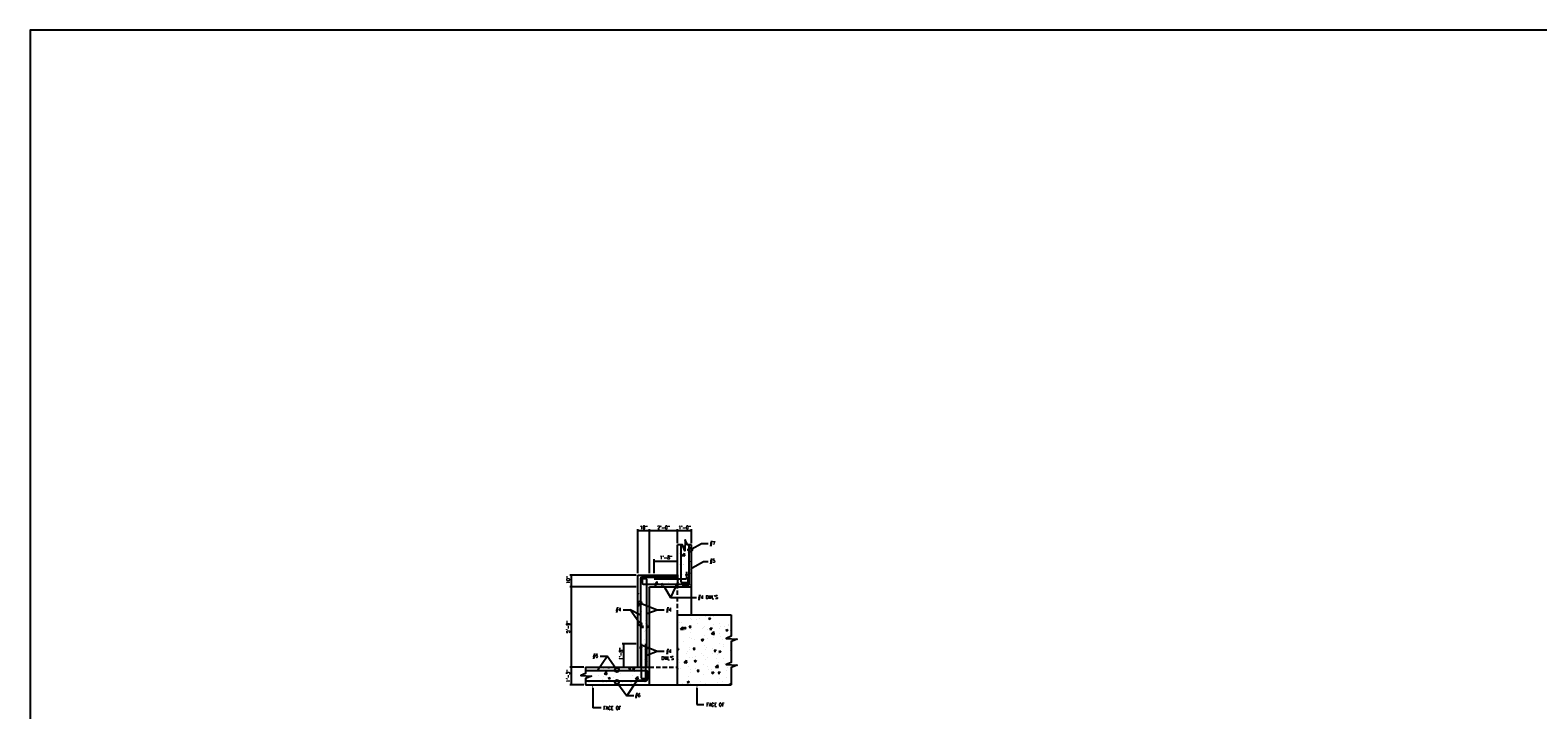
# Model space of a CAD drawing. Header units: inches. Extents: x -9715 to 32893, y -15613 to -1138.
# Tile 164 of 256: x 8748 to 10040, y -6816 to -6233. Entities that reach past the tile are written whole.
import ezdxf
from ezdxf.enums import TextEntityAlignment as Align

# ---------------------------------------------------------------- set-up
doc = ezdxf.new("R2010")
doc.units = ezdxf.units.IN
doc.header["$MEASUREMENT"] = 0
doc.linetypes.add('HIDDEN', pattern=[0.375, 0.25, -0.125])
doc.layers.get('0').update_dxf_attribs({"color": 252})
doc.layers.get('DEFPOINTS').update_dxf_attribs({"color": 11})
for name, color, linetype in [('S-ANNO-TEXT', 2, 'Continuous'), ('S1', 2, 'Continuous'), ('S3', 4, 'Continuous'), ('S5', 1, 'Continuous'), ('S5R', 1, 'Continuous'), ('S6', 1, 'Continuous'), ('S7', 2, 'Continuous'), ('S7R', 2, 'Continuous')]:
    doc.layers.add(name, color=color, linetype=linetype)
doc.styles.add('125', font='romans.shx', dxfattribs={"width": 0.8, "height": 2})

# ---------------------------------------------------------------- blocks, each defined once
blk = doc.blocks.new('*X196')
at = {"color": 0}
for p, q in [((947.1, 791.4), (947.1, 791.4)), ((977.8, 776.3), (977.8, 776.3)), ((981.1, 802.2), (981.2, 802.3)), ((981.1, 802.2), (987.1, 801.7)), ((984.6, 781.4), (984.6, 781.4)), ((986.6, 786.1), (986.6, 786.1)), ((987.1, 801.7), (987, 802.3)), ((945.9, 758.1), (945.9, 758.1)), ((951.5, 736.9), (951.5, 736.9)), ((952.7, 773), (952.7, 773)), ((954.3, 774.9), (954.3, 774.9)), ((961.2, 766.2), (969, 774.3)), ((961.2, 766.2), (970.1, 764.8)), ((964.4, 736.4), (964.4, 736.4)), ((966.7, 735.3), (966.7, 735.3)), ((970.1, 764.8), (969, 774.3)), ((989.3, 741.9), (989.3, 741.9)), ((837, 685.8), (837, 685.8)), ((840.1, 677), (840.1, 677)), ((840.5, 688.7), (840.5, 688.7)), ((861.6, 675.3), (861.6, 675.3)), ((867.7, 668.8), (875.5, 676.9)), ((876.6, 667.4), (875.5, 676.9)), ((892.1, 684.5), (892.1, 684.5)), ((893.9, 686.4), (893.9, 686.4)), ((900.1, 694.1), (900.1, 694.1)), ((915, 673), (915, 673)), ((925.2, 697.4), (925.2, 697.4)), ((943.4, 691.6), (943.4, 691.6)), ((947.2, 684.2), (947.2, 684.2)), ((960.3, 676.7), (960.3, 676.7)), ((963, 702.4), (963, 702.4)), ((971.9, 700.1), (978.9, 702.8)), ((971.9, 700.1), (976.9, 696.8)), ((976.9, 696.8), (978.9, 702.8)), ((808.8, 637.5), (810.8, 638.3)), ((808.8, 632.2), (810.8, 638.3)), ((808.8, 632.3), (808.8, 632.2)), ((809.3, 624.7), (809.3, 624.7)), ((810.7, 646.4), (810.7, 646.4)), ((820.6, 637.9), (820.6, 637.9)), ((838.9, 643.7), (838.9, 643.7)), ((843.7, 656.7), (843.7, 656.7)), ((865.4, 664.3), (870.2, 670.1)), ((865.4, 664.3), (871.4, 663.8)), ((867.7, 668.8), (876.6, 667.4)), ((871.4, 663.8), (870.2, 670.1)), ((887.9, 667.9), (894.9, 670.5)), ((887.9, 667.9), (892.8, 664.5)), ((892.8, 664.5), (894.9, 670.5)), ((902, 666.7), (902, 666.7)), ((936.7, 663), (936.7, 663)), ((938.2, 659.3), (942, 663.8)), ((942.8, 659.3), (942, 663.8)), ((968.3, 670.8), (968.3, 670.8)), ((981.2, 659.3), (982.2, 660.3)), ((982.3, 659.3), (982.2, 660.3)), ((992.7, 664.7), (992.7, 664.7)), ((808.8, 596.9), (812.4, 601.1)), ((808.8, 595.3), (813.5, 594.9)), ((813.5, 594.9), (812.4, 601.1)), ((821.2, 575.8), (821.2, 575.8)), ((822.2, 573.3), (822.2, 573.3)), ((836.5, 577.2), (836.5, 577.2)), ((837.7, 610.4), (837.7, 610.4)), ((846.2, 579.1), (846.2, 579.1)), ((847.5, 615.3), (847.5, 615.3)), ((847.5, 589.7), (847.5, 589.7)), ((819.9, 539.7), (819.9, 539.7)), ((821.4, 520.2), (826.3, 525.9)), ((821.4, 520.2), (827.4, 519.7)), ((827.4, 519.7), (826.3, 525.9)), ((834.6, 533.7), (834.6, 533.7)), ((835.3, 543.9), (835.3, 543.9)), ((839.2, 522.8), (846.2, 525.5)), ((839.2, 522.8), (844.2, 519.5)), ((843.4, 530), (843.4, 530)), ((844.2, 519.5), (846.2, 525.5)), ((809, 498.1), (809, 498.1)), ((815.1, 482.6), (815.1, 482.6)), ((831.5, 505.2), (831.5, 505.2)), ((832.9, 477.3), (832.9, 477.3)), ((834.1, 510.6), (834.1, 510.6)), ((836.2, 469.2), (836.2, 469.2)), ((814.9, 450.3), (821.9, 453)), ((814.9, 450.3), (819.8, 447)), ((819.8, 447), (821.9, 453)), ((831.6, 444), (831.6, 444)), ((835.3, 445), (840.1, 450.7)), ((835.3, 445), (841.3, 444.4)), ((841.3, 444.4), (840.1, 450.7)), ((842, 434.7), (842, 434.7)), ((847.2, 463.1), (847.2, 463.1)), ((848.6, 429.5), (848.6, 429.5)), ((636.7, 374), (636.7, 374)), ((650.6, 383.3), (651.8, 382.4)), ((651.8, 382.4), (652.1, 383.3)), ((668.1, 373.4), (668.1, 373.4)), ((689.7, 378.6), (689.7, 378.6)), ((690.1, 371.7), (690.1, 371.7)), ((694, 360), (701.8, 368.1)), ((702.9, 358.6), (701.8, 368.1)), ((705.7, 382.3), (706.6, 383.3)), ((705.7, 382.3), (711.7, 381.8)), ((711.7, 381.8), (711.4, 383.3)), ((714.7, 381.9), (714.7, 381.9)), ((722.4, 382.9), (722.4, 382.9)), ((727.3, 364), (727.3, 364)), ((743.5, 369.5), (743.5, 369.5)), ((775.8, 380.7), (775.8, 380.7)), ((777.5, 376), (782.3, 381.8)), ((777.5, 376), (783.4, 375.5)), ((778.7, 371), (778.7, 371)), ((783.4, 375.5), (782.3, 381.8)), ((790.5, 377.8), (797.5, 380.5)), ((790.5, 377.8), (795.5, 374.4)), ((795.5, 374.4), (797.5, 380.5)), ((796.8, 367.2), (796.8, 367.2)), ((808.7, 371.4), (808.7, 371.4)), ((815.7, 395.2), (815.7, 395.2)), ((829.1, 378.4), (829.1, 378.4)), ((829.2, 377.4), (829.2, 377.4)), ((830.4, 410.7), (830.4, 410.7)), ((840.8, 398.5), (840.8, 398.5)), ((843.1, 403.4), (843.1, 403.4)), ((633.8, 341.4), (633.8, 341.4)), ((649.1, 334.3), (649.1, 334.3)), ((663.4, 339.2), (663.4, 339.2)), ((675.4, 356.5), (675.4, 356.5)), ((688.4, 342.5), (688.4, 342.5)), ((692.1, 351.4), (692.1, 351.4)), ((694, 360), (702.9, 358.6)), ((702.5, 332.1), (702.5, 332.1)), ((706.5, 345.5), (713.5, 348.2)), ((706.5, 345.5), (711.5, 342.2)), ((711.5, 342.2), (713.5, 348.2)), ((726.1, 330.7), (726.1, 330.7)), ((726.3, 347.5), (726.3, 347.5)), ((750.4, 361.4), (750.4, 361.4)), ((755.9, 329.8), (755.9, 329.8)), ((777.5, 337.7), (777.5, 337.7)), ((788.6, 326.4), (788.6, 326.4)), ((789.4, 355.8), (789.4, 355.8)), ((800.8, 343.4), (808.6, 351.6)), ((800.8, 343.4), (809.7, 342.1)), ((809.7, 342.1), (808.6, 351.6)), ((809.2, 327.6), (809.2, 327.6)), ((814.5, 359.1), (814.5, 359.1)), ((826, 324.6), (826, 324.6)), ((828, 344.1), (828, 344.1)), ((846.9, 336.5), (846.9, 336.5))]:
    blk.add_line(p, q, dxfattribs=at)
blk = doc.blocks.new('*X197')
at = {"color": 0}
for p, q in [((637, 1734.3), (637, 1734.3)), ((641.7, 1711), (649.5, 1719.1)), ((641.7, 1711), (650.6, 1709.6)), ((647, 1732.8), (647, 1732.8)), ((650.6, 1709.6), (649.5, 1719.1)), ((653.6, 1715.1), (660.6, 1717.8)), ((653.6, 1715.1), (658.6, 1711.7)), ((658.6, 1711.7), (660.7, 1717.8)), ((668.1, 1719.4), (668.1, 1719.4)), ((671.2, 1717.4), (676, 1723.2)), ((671.2, 1717.4), (677.1, 1716.9)), ((674.8, 1714.9), (674.8, 1714.9)), ((676, 1748.2), (676, 1748.2)), ((677.1, 1716.9), (676, 1723.2)), ((679.6, 1708.5), (679.6, 1708.5)), ((680.8, 1744.6), (680.8, 1744.6)), ((695.3, 1744.3), (695.3, 1744.3)), ((700.3, 1730.6), (700.3, 1730.6)), ((705.9, 1747.9), (705.9, 1747.9)), ((717.4, 1713.5), (717.4, 1713.5)), ((721.4, 1717.1), (721.4, 1717.1)), ((725.3, 1721.3), (725.3, 1721.3)), ((726.5, 1754.6), (726.5, 1754.6)), ((733.5, 1709.4), (733.5, 1709.4)), ((737.7, 1747.4), (744.7, 1750)), ((737.7, 1747.4), (742.6, 1744)), ((742.6, 1744), (744.7, 1750)), ((742.9, 1711.1), (747.7, 1716.9)), ((742.9, 1711.1), (748.9, 1710.6)), ((743.7, 1752.9), (743.7, 1752.9)), ((748.9, 1710.6), (747.7, 1716.9)), ((753.6, 1754.4), (753.6, 1754.4)), ((753.7, 1728.3), (753.7, 1728.3)), ((774.8, 1714.9), (774.8, 1714.9)), ((777.2, 1728.8), (777.2, 1728.8)), ((780.6, 1721.8), (780.6, 1721.8)), ((791.8, 1719.4), (791.8, 1719.4)), ((797.4, 1707.1), (804.4, 1709.8)), ((797.4, 1707.1), (802.3, 1703.7)), ((802.3, 1703.7), (804.4, 1709.8)), ((805.6, 1725.1), (805.6, 1725.1)), ((807.1, 1726.1), (807.1, 1726.1)), ((814.6, 1704.9), (815.7, 1706.2)), ((653.3, 1669), (653.3, 1669)), ((654.5, 1705.2), (654.5, 1705.2)), ((673.5, 1681.7), (673.5, 1681.7)), ((675.2, 1699.3), (675.2, 1699.3)), ((680.5, 1679.7), (680.5, 1679.7)), ((691.1, 1674), (691.1, 1674)), ((713.3, 1674.8), (720.3, 1677.5)), ((713.3, 1674.8), (718.3, 1671.5)), ((718.3, 1671.5), (720.3, 1677.5)), ((722.8, 1654.8), (722.8, 1654.8)), ((724.1, 1688.1), (724.1, 1688.1)), ((733.8, 1677.5), (733.8, 1677.5)), ((748.4, 1694.5), (756.2, 1702.6)), ((748.4, 1694.5), (757.3, 1693.1)), ((754.3, 1682.3), (754.3, 1682.3)), ((757.3, 1693.1), (756.2, 1702.6)), ((774.8, 1662.3), (774.8, 1662.3)), ((776, 1695.6), (776, 1695.6)), ((779.3, 1685.6), (779.3, 1685.6)), ((787.2, 1675.2), (787.2, 1675.2)), ((787.7, 1659.7), (787.7, 1659.7)), ((814.6, 1704.9), (815.7, 1704.8)), ((631.7, 1643.5), (636.3, 1645.3)), ((631.7, 1641), (634.3, 1639.2)), ((634.3, 1639.2), (636.3, 1645.3)), ((636.7, 1607.7), (636.7, 1607.7)), ((654.9, 1597), (662.7, 1605.2)), ((661, 1628.6), (661, 1628.6)), ((663.8, 1595.7), (662.7, 1605.2)), ((664.8, 1634.6), (664.8, 1634.6)), ((671.1, 1639.7), (671.1, 1639.7)), ((671.1, 1615.1), (671.1, 1615.1)), ((672.3, 1648.4), (672.3, 1648.4)), ((682.1, 1615.2), (682.1, 1615.2)), ((685, 1642.2), (689.9, 1647.9)), ((685, 1642.2), (691, 1641.7)), ((689, 1602.3), (696, 1605)), ((691, 1641.7), (689.9, 1647.9)), ((694, 1599), (696, 1605)), ((695, 1617.7), (695, 1617.7)), ((701.7, 1603.4), (701.7, 1603.4)), ((714.4, 1626.4), (714.4, 1626.4)), ((721.6, 1621.5), (721.6, 1621.5)), ((726.7, 1606.7), (726.7, 1606.7)), ((728, 1642.9), (728, 1642.9)), ((729.4, 1649.7), (729.4, 1649.7)), ((735.4, 1612.9), (735.4, 1612.9)), ((753, 1646.2), (753, 1646.2)), ((753.3, 1627.7), (753.3, 1627.7)), ((756.8, 1635.9), (761.6, 1641.7)), ((756.8, 1635.9), (762.7, 1635.4)), ((762.7, 1635.4), (761.6, 1641.7)), ((764.6, 1611.7), (764.6, 1611.7)), ((767.7, 1624.1), (767.7, 1624.1)), ((773, 1634.6), (780, 1637.3)), ((773, 1634.6), (778, 1631.2)), ((773.6, 1629), (773.6, 1629)), ((778, 1631.2), (780, 1637.3)), ((788.8, 1610.7), (788.8, 1610.7)), ((790.9, 1651.2), (790.9, 1651.2)), ((811.7, 1637.7), (811.7, 1637.7)), ((631.7, 1578.6), (632, 1579)), ((631.7, 1572.8), (633.2, 1572.7)), ((633.2, 1572.7), (632, 1579)), ((638.5, 1595.1), (638.5, 1595.1)), ((641.1, 1577.8), (641.1, 1577.8)), ((654.9, 1597), (663.8, 1595.7)), ((669.9, 1581.8), (669.9, 1581.8)), ((674.9, 1572.7), (674.9, 1572.7)), ((675.4, 1564), (675.4, 1564)), ((689, 1602.3), (694, 1599)), ((694.5, 1575.5), (694.5, 1575.5)), ((698.9, 1567), (703.7, 1572.7)), ((698.9, 1567), (704.9, 1566.4)), ((700.4, 1567.3), (700.4, 1567.3)), ((704.9, 1566.4), (703.7, 1572.7)), ((719.2, 1554.9), (719.2, 1554.9)), ((720.4, 1588.2), (720.4, 1588.2)), ((733.2, 1582.7), (733.2, 1582.7)), ((738.3, 1572.3), (738.3, 1572.3)), ((747.8, 1573.3), (747.8, 1573.3)), ((748.7, 1562.1), (755.7, 1564.7)), ((748.7, 1562.1), (753.7, 1558.7)), ((753.7, 1558.7), (755.7, 1564.7)), ((761.6, 1580.5), (769.4, 1588.6)), ((761.6, 1580.5), (770.5, 1579.1)), ((770.5, 1579.1), (769.4, 1588.6)), ((770.6, 1560.7), (775.5, 1566.4)), ((770.6, 1560.7), (776.6, 1560.2)), ((771.1, 1562.4), (771.1, 1562.4)), ((772.3, 1595.7), (772.3, 1595.7)), ((776.6, 1560.2), (775.5, 1566.4)), ((791.5, 1592.7), (791.5, 1592.7)), ((801.2, 1571), (801.2, 1571)), ((801.4, 1580.6), (801.4, 1580.6)), ((649.1, 1524.6), (649.1, 1524.6)), ((664.7, 1529.8), (671.7, 1532.5)), ((664.7, 1529.8), (669.6, 1526.5)), ((668.7, 1548.5), (668.7, 1548.5)), ((669.7, 1526.5), (671.7, 1532.5)), ((674.1, 1527.9), (674.1, 1527.9)), ((675, 1524.4), (675, 1524.4)), ((712, 1532.8), (712, 1532.8)), ((718, 1521.6), (718, 1521.6)), ((728.4, 1522.2), (728.4, 1522.2)), ((729.1, 1523.1), (729.1, 1523.1)), ((769.9, 1529.1), (769.9, 1529.1)), ((775.1, 1541.2), (775.1, 1541.2)), ((787.4, 1533.1), (787.4, 1533.1)), ((800.2, 1544.5), (800.2, 1544.5)), ((808.4, 1521.8), (815.4, 1524.5)), ((808.4, 1521.8), (810.1, 1520.6)), ((814.1, 1520.6), (815.4, 1524.5))]:
    blk.add_line(p, q, dxfattribs=at)

msp = doc.modelspace()

# ---------------------------------------------------------------- linework, layer by layer
at = {"color": 1}
for p, q in [((9303.09798, -6706.31265), (9296.82835, -6719.51276)), ((9291.79159, -6710.7069), (9296.82835, -6719.51276)), ((9296.82835, -6719.51276), (9319.12478, -6719.51276)), ((9256.1762, -6730.09163), (9262.18172, -6730.09163)), ((9285.54343, -6730.09163), (9291.54894, -6730.09163)), ((9236.46436, -6769.75859), (9242.46987, -6769.75859)), ((9285.54343, -6765.69099), (9291.54894, -6765.69099)), ((9265.34467, -6803.94699), (9259.33915, -6803.94699))]:
    msp.add_line(p, q, dxfattribs=at)
for points in [[(9302.64633, -6706.09814), (9303.54962, -6706.52717), (9304.38508, -6703.60279)], [(9291.35757, -6710.95515), (9292.22561, -6710.45865), (9290.30209, -6708.10279)], [(9274.71246, -6761.89828), (9275.08376, -6760.96977), (9272.11257, -6760.32012)]]:
    msp.add_solid(points, dxfattribs=at)
at = {"layer": 'DEFPOINTS'}
msp.add_lwpolyline([(8747.97179, -8201.44935), (11627.97179, -8201.44935), (11627.97179, -6233.44935), (8747.97179, -6233.44935)], close=True, dxfattribs=at)
at = {"layer": 'S1', "color": 3}
for p, q in [((9302.86257, -6700.35279), (9302.86257, -6674.59103)), ((9314.86257, -6734.35279), (9314.86257, -6674.59103)), ((9268.86257, -6779.35279), (9268.86257, -6700.35279)), ((9268.86257, -6700.35279), (9302.86257, -6700.35279)), ((9278.86257, -6794.35279), (9278.86257, -6710.35279)), ((9278.86257, -6710.35279), (9314.86257, -6710.35279)), ((9302.86257, -6794.35279), (9302.86257, -6734.35279)), ((9302.86257, -6734.35279), (9348.86257, -6734.35279)), ((9224.12366, -6779.35279), (9268.86257, -6779.35279)), ((9224.12366, -6794.35279), (9348.86257, -6794.35279))]:
    msp.add_line(p, q, dxfattribs=at)
at = {"layer": 'S1', "color": 2, "linetype": 'HIDDEN', "ltscale": 15}
for p, q in [((9302.86257, -6734.35279), (9302.86257, -6710.35279)), ((9278.86257, -6779.35279), (9302.86257, -6779.35279))]:
    msp.add_line(p, q, dxfattribs=at)
at = {"layer": 'S1'}
for points in [[(9314.86257, -6674.59103), (9311.35902, -6674.59103), (9309.53089, -6670.34884), (9309.01527, -6679.65353), (9306.99964, -6674.59103), (9302.86257, -6674.59103)], [(9348.86257, -6734.35279), (9348.86257, -6752.86708), (9344.62039, -6754.6952), (9353.92507, -6755.21083), (9348.86257, -6757.22645), (9348.86257, -6769.9045)], [(9348.86257, -6769.9045), (9348.86257, -6775.22722), (9344.62039, -6777.05535), (9353.92507, -6777.57097), (9348.86257, -6779.5866), (9348.86257, -6794.35279)], [(9224.12366, -6779.35279), (9224.12366, -6784.67551), (9219.88147, -6786.50363), (9229.18616, -6787.01926), (9224.12366, -6789.03488), (9224.12366, -6794.35279)]]:
    msp.add_lwpolyline(points, dxfattribs=at)
at = {"layer": 'S1', "color": 2}
for points in [[(9302.86257, -6700.35279), (9302.94667, -6700.4581), (9302.98678, -6700.54832), (9302.99217, -6700.6256), (9302.97215, -6700.6921), (9302.93601, -6700.74998), (9302.89304, -6700.80138), (9302.85252, -6700.84848), (9302.82374, -6700.89342), (9302.81369, -6700.93799), (9302.82003, -6700.98243), (9302.83813, -6701.02665), (9302.86335, -6701.07051), (9302.89104, -6701.11392), (9302.91656, -6701.15674), (9302.93528, -6701.19886), (9302.94255, -6701.24017), (9302.93518, -6701.28063), (9302.91574, -6701.32046), (9302.88825, -6701.35999), (9302.85675, -6701.39952), (9302.82524, -6701.43935), (9302.79776, -6701.47981), (9302.77832, -6701.52119), (9302.77094, -6701.56381), (9302.77832, -6701.60785), (9302.79776, -6701.65298), (9302.82524, -6701.69872), (9302.85675, -6701.74462), (9302.88825, -6701.79021), (9302.91574, -6701.83502), (9302.93518, -6701.8786), (9302.94255, -6701.92047), (9302.93518, -6701.96033), (9302.91579, -6701.99849), (9302.88843, -6702.03541), (9302.85716, -6702.07155), (9302.82605, -6702.10739), (9302.79915, -6702.14338), (9302.78053, -6702.17999), (9302.77424, -6702.21768), (9302.78299, -6702.25681), (9302.80405, -6702.29725), (9302.8333, -6702.33877), (9302.86665, -6702.38115), (9302.9, -6702.42415), (9302.92925, -6702.46753), (9302.9503, -6702.51107), (9302.95905, -6702.55453), (9302.95276, -6702.5977), (9302.93409, -6702.64049), (9302.90707, -6702.68282), (9302.87572, -6702.7246), (9302.84406, -6702.76576), (9302.81611, -6702.80623), (9302.7959, -6702.84593), (9302.78744, -6702.88477), (9302.79344, -6702.92273), (9302.81132, -6702.95995), (9302.83716, -6702.99663), (9302.86706, -6703.03296), (9302.89711, -6703.06914), (9302.92342, -6703.10536), (9302.94207, -6703.14181), (9302.94915, -6703.17868), (9302.94205, -6703.21613), (9302.92332, -6703.25417), (9302.89677, -6703.29275), (9302.86623, -6703.33183), (9302.83555, -6703.37137), (9302.80853, -6703.41134), (9302.78902, -6703.4517), (9302.78084, -6703.49241), (9302.78657, -6703.5334), (9302.80374, -6703.57455), (9302.82864, -6703.61571), (9302.85757, -6703.6567), (9302.88681, -6703.69739), (9302.91264, -6703.73761), (9302.93136, -6703.77721), (9302.93925, -6703.81604), (9302.93382, -6703.854), (9302.91749, -6703.89122), (9302.89389, -6703.92791), (9302.86665, -6703.96424), (9302.83941, -6704.00042), (9302.8158, -6704.03663), (9302.79947, -6704.07308), (9302.79404, -6704.10996), (9302.80193, -6704.14739), (9302.82065, -6704.18524), (9302.84648, -6704.22333), (9302.87572, -6704.26145), (9302.90465, -6704.29942), (9302.92956, -6704.33705), (9302.94673, -6704.37413), (9302.95245, -6704.41047), (9302.94428, -6704.44595), (9302.92481, -6704.4807), (9302.89792, -6704.51491), (9302.86747, -6704.54876), (9302.83733, -6704.58246), (9302.81137, -6704.6162), (9302.79345, -6704.65018), (9302.78744, -6704.68457), (9302.7959, -6704.71952), (9302.81611, -6704.75485), (9302.84406, -6704.79034), (9302.87572, -6704.82575), (9302.90707, -6704.86085), (9302.93409, -6704.89541), (9302.95276, -6704.9292), (9302.95905, -6704.96198), (9302.9503, -6704.99363), (9302.92925, -6705.02447), (9302.9, -6705.05492), (9302.86665, -6705.0854), (9302.8333, -6705.11636), (9302.80405, -6705.1482), (9302.78299, -6705.18136), (9302.77424, -6705.21626), (9302.78054, -6705.25319), (9302.79925, -6705.29186), (9302.82639, -6705.33184), (9302.85798, -6705.37271), (9302.89004, -6705.41405), (9302.91857, -6705.45543), (9302.9396, -6705.49642), (9302.94915, -6705.53659), (9302.94452, -6705.57564), (9302.92821, -6705.61368), (9302.90402, -6705.65095), (9302.87572, -6705.68768), (9302.84712, -6705.7241), (9302.82199, -6705.76043), (9302.80414, -6705.79693), (9302.79734, -6705.83381), (9302.80414, -6705.87124), (9302.82204, -6705.90914), (9302.84729, -6705.94735), (9302.87613, -6705.98572), (9302.90482, -6706.02408), (9302.92961, -6706.06229), (9302.94673, -6706.10019), (9302.95245, -6706.13763), (9302.94427, -6706.1745), (9302.92476, -6706.21095), (9302.89775, -6706.24717), (9302.86706, -6706.28335), (9302.83653, -6706.31968), (9302.80998, -6706.35636), (9302.79124, -6706.39358), (9302.78414, -6706.43154), (9302.79124, -6706.47034), (9302.80998, -6706.50977), (9302.83653, -6706.5495), (9302.86706, -6706.58923), (9302.89775, -6706.62865), (9302.92476, -6706.66746), (9302.94427, -6706.70533), (9302.95245, -6706.74197), (9302.94673, -6706.77715), (9302.92961, -6706.81101), (9302.90482, -6706.84379), (9302.87613, -6706.87571), (9302.84729, -6706.90702), (9302.82204, -6706.93794), (9302.80414, -6706.96871), (9302.79734, -6706.99955), (9302.80415, -6707.03066), (9302.82209, -6707.06204), (9302.84746, -6707.09365), (9302.87655, -6707.12546), (9302.90563, -6707.15742), (9302.931, -6707.18949), (9302.94894, -6707.22165), (9302.95575, -6707.25384), (9302.94894, -6707.28606), (9302.93095, -6707.31844), (9302.90546, -6707.35113), (9302.87613, -6707.38428), (9302.84666, -6707.41806), (9302.8207, -6707.4526), (9302.80194, -6707.48808), (9302.79404, -6707.52464), (9302.79947, -6707.56237), (9302.8158, -6707.60111), (9302.83941, -6707.64062), (9302.86665, -6707.68067), (9302.89389, -6707.72104), (9302.91749, -6707.76148), (9302.93382, -6707.80176), (9302.93925, -6707.84166), (9302.93136, -6707.88098), (9302.91264, -6707.91968), (9302.88681, -6707.95776), (9302.85757, -6707.99523), (9302.82864, -6708.03207), (9302.80374, -6708.06829), (9302.78657, -6708.1039), (9302.78084, -6708.13888), (9302.78902, -6708.17325), (9302.80853, -6708.20704), (9302.83555, -6708.24029), (9302.86623, -6708.27304), (9302.89677, -6708.30532), (9302.92332, -6708.33718), (9302.94205, -6708.36865), (9302.94915, -6708.39977), (9302.94206, -6708.4306), (9302.92337, -6708.46123), (9302.89694, -6708.49178), (9302.86665, -6708.52237), (9302.83635, -6708.55312), (9302.80992, -6708.58414), (9302.79123, -6708.61554), (9302.78414, -6708.64745), (9302.79123, -6708.67995), (9302.80992, -6708.71298), (9302.83635, -6708.74648), (9302.86665, -6708.78037), (9302.89694, -6708.81457), (9302.92337, -6708.849), (9302.94206, -6708.88359), (9302.94915, -6708.91825), (9302.94206, -6708.95294), (9302.92337, -6708.9877), (9302.89694, -6709.02262), (9302.86665, -6709.05778), (9302.83635, -6709.09324), (9302.80992, -6709.12909), (9302.79123, -6709.1654), (9302.78414, -6709.20226), (9302.79122, -6709.2397), (9302.80982, -6709.27769), (9302.836, -6709.31615), (9302.86582, -6709.35499), (9302.89533, -6709.39414), (9302.92058, -6709.43353), (9302.93764, -6709.47306), (9302.94255, -6709.51268), (9302.93281, -6709.55235), (9302.91166, -6709.59227), (9302.88379, -6709.6327), (9302.85386, -6709.67388), (9302.82656, -6709.71606), (9302.80657, -6709.75951), (9302.79857, -6709.80446), (9302.80724, -6709.85118), (9302.83496, -6709.89997), (9302.87494, -6709.95143), (9302.91806, -6710.00621), (9302.95524, -6710.06496), (9302.97738, -6710.12834), (9302.97538, -6710.19701), (9302.94014, -6710.2716), (9302.86257, -6710.35279)], [(9268.86257, -6779.35279), (9268.96788, -6779.26869), (9269.0581, -6779.22859), (9269.13538, -6779.22319), (9269.20188, -6779.24321), (9269.25976, -6779.27935), (9269.31117, -6779.32233), (9269.35827, -6779.36285), (9269.40321, -6779.39162), (9269.44777, -6779.40167), (9269.49222, -6779.39533), (9269.53643, -6779.37723), (9269.5803, -6779.35201), (9269.6237, -6779.32432), (9269.66652, -6779.2988), (9269.70865, -6779.28008), (9269.74996, -6779.27281), (9269.79041, -6779.28018), (9269.83025, -6779.29962), (9269.86977, -6779.32711), (9269.9093, -6779.35861), (9269.94914, -6779.39012), (9269.98959, -6779.41761), (9270.03097, -6779.43705), (9270.0736, -6779.44442), (9270.11764, -6779.43705), (9270.16276, -6779.41761), (9270.2085, -6779.39012), (9270.2544, -6779.35861), (9270.29999, -6779.32711), (9270.34481, -6779.29962), (9270.38838, -6779.28018), (9270.43025, -6779.27281), (9270.47011, -6779.28018), (9270.50827, -6779.29957), (9270.54519, -6779.32693), (9270.58134, -6779.3582), (9270.61717, -6779.38932), (9270.65316, -6779.41621), (9270.68977, -6779.43483), (9270.72747, -6779.44112), (9270.76659, -6779.43237), (9270.80703, -6779.41131), (9270.84856, -6779.38206), (9270.89093, -6779.34871), (9270.93393, -6779.31537), (9270.97731, -6779.28611), (9271.02085, -6779.26506), (9271.06431, -6779.25631), (9271.10749, -6779.2626), (9271.15028, -6779.28127), (9271.1926, -6779.30829), (9271.23438, -6779.33964), (9271.27555, -6779.3713), (9271.31602, -6779.39925), (9271.35571, -6779.41946), (9271.39455, -6779.42792), (9271.43251, -6779.42192), (9271.46973, -6779.40404), (9271.50641, -6779.3782), (9271.54275, -6779.3483), (9271.57892, -6779.31825), (9271.61514, -6779.29194), (9271.65159, -6779.27329), (9271.68846, -6779.26621), (9271.72592, -6779.27331), (9271.76395, -6779.29204), (9271.80253, -6779.31859), (9271.84161, -6779.34913), (9271.88116, -6779.37982), (9271.92113, -6779.40683), (9271.96149, -6779.42634), (9272.00219, -6779.43452), (9272.04319, -6779.4288), (9272.08434, -6779.41162), (9272.12549, -6779.38672), (9272.16649, -6779.35779), (9272.20717, -6779.32855), (9272.2474, -6779.30272), (9272.287, -6779.284), (9272.32583, -6779.27611), (9272.36379, -6779.28154), (9272.40101, -6779.29787), (9272.43769, -6779.32148), (9272.47402, -6779.34871), (9272.5102, -6779.37595), (9272.54642, -6779.39956), (9272.58287, -6779.41589), (9272.61974, -6779.42132), (9272.65717, -6779.41343), (9272.69502, -6779.39471), (9272.73311, -6779.36888), (9272.77124, -6779.33964), (9272.80921, -6779.31071), (9272.84683, -6779.28581), (9272.88391, -6779.26863), (9272.92026, -6779.26291), (9272.95574, -6779.27108), (9272.99049, -6779.29055), (9273.02469, -6779.31744), (9273.05855, -6779.34789), (9273.09225, -6779.37803), (9273.12599, -6779.40399), (9273.15996, -6779.42191), (9273.19436, -6779.42792), (9273.2293, -6779.41946), (9273.26464, -6779.39925), (9273.30013, -6779.3713), (9273.33554, -6779.33964), (9273.37064, -6779.30829), (9273.4052, -6779.28127), (9273.43898, -6779.2626), (9273.47176, -6779.25631), (9273.50341, -6779.26506), (9273.53425, -6779.28611), (9273.5647, -6779.31537), (9273.59519, -6779.34871), (9273.62614, -6779.38206), (9273.65799, -6779.41131), (9273.69115, -6779.43237), (9273.72605, -6779.44112), (9273.76297, -6779.43482), (9273.80164, -6779.41611), (9273.84162, -6779.38897), (9273.8825, -6779.35738), (9273.92384, -6779.32532), (9273.96521, -6779.29679), (9274.0062, -6779.27576), (9274.04638, -6779.26621), (9274.08543, -6779.27084), (9274.12347, -6779.28715), (9274.16074, -6779.31134), (9274.19746, -6779.33964), (9274.23388, -6779.36825), (9274.27022, -6779.39337), (9274.30671, -6779.41123), (9274.34359, -6779.41802), (9274.38103, -6779.41122), (9274.41893, -6779.39332), (9274.45714, -6779.36807), (9274.4955, -6779.33923), (9274.53387, -6779.31054), (9274.57208, -6779.28575), (9274.60998, -6779.26863), (9274.64741, -6779.26291), (9274.68429, -6779.27109), (9274.72074, -6779.2906), (9274.75695, -6779.31761), (9274.79313, -6779.3483), (9274.82946, -6779.37884), (9274.86614, -6779.40538), (9274.90337, -6779.42412), (9274.94133, -6779.43122), (9274.98013, -6779.42412), (9275.01955, -6779.40538), (9275.05928, -6779.37884), (9275.09902, -6779.3483), (9275.13844, -6779.31761), (9275.17724, -6779.2906), (9275.21512, -6779.27109), (9275.25175, -6779.26291), (9275.28693, -6779.26863), (9275.32079, -6779.28575), (9275.35357, -6779.31054), (9275.3855, -6779.33923), (9275.41681, -6779.36807), (9275.44773, -6779.39332), (9275.47849, -6779.41122), (9275.50934, -6779.41802), (9275.54045, -6779.41121), (9275.57183, -6779.39327), (9275.60344, -6779.3679), (9275.63524, -6779.33881), (9275.6672, -6779.30973), (9275.69928, -6779.28436), (9275.73143, -6779.26642), (9275.76362, -6779.25961), (9275.79585, -6779.26642), (9275.82823, -6779.28441), (9275.86092, -6779.30991), (9275.89407, -6779.33923), (9275.92784, -6779.3687), (9275.96239, -6779.39466), (9275.99786, -6779.41342), (9276.03442, -6779.42132), (9276.07215, -6779.41589), (9276.11089, -6779.39956), (9276.1504, -6779.37595), (9276.19046, -6779.34871), (9276.23082, -6779.32148), (9276.27126, -6779.29787), (9276.31155, -6779.28154), (9276.35145, -6779.27611), (9276.39077, -6779.284), (9276.42947, -6779.30272), (9276.46755, -6779.32855), (9276.50501, -6779.35779), (9276.54185, -6779.38672), (9276.57808, -6779.41162), (9276.61368, -6779.4288), (9276.64867, -6779.43452), (9276.68304, -6779.42634), (9276.71683, -6779.40683), (9276.75008, -6779.37982), (9276.78283, -6779.34913), (9276.81511, -6779.31859), (9276.84696, -6779.29204), (9276.87843, -6779.27331), (9276.90956, -6779.26621), (9276.94038, -6779.2733), (9276.97101, -6779.29199), (9277.00156, -6779.31842), (9277.03216, -6779.34871), (9277.0629, -6779.37901), (9277.09392, -6779.40544), (9277.12533, -6779.42413), (9277.15723, -6779.43122), (9277.18973, -6779.42413), (9277.22277, -6779.40544), (9277.25627, -6779.37901), (9277.29016, -6779.34871), (9277.32436, -6779.31842), (9277.35879, -6779.29199), (9277.39337, -6779.2733), (9277.42803, -6779.26621), (9277.46272, -6779.2733), (9277.49749, -6779.29199), (9277.53241, -6779.31842), (9277.56756, -6779.34871), (9277.60302, -6779.37901), (9277.63887, -6779.40544), (9277.67519, -6779.42413), (9277.71204, -6779.43122), (9277.74949, -6779.42414), (9277.78748, -6779.40554), (9277.82593, -6779.37936), (9277.86478, -6779.34954), (9277.90393, -6779.32003), (9277.94331, -6779.29478), (9277.98285, -6779.27772), (9278.02246, -6779.27281), (9278.06213, -6779.28255), (9278.10206, -6779.3037), (9278.14248, -6779.33158), (9278.18366, -6779.3615), (9278.22585, -6779.3888), (9278.26929, -6779.40879), (9278.31425, -6779.41679), (9278.36096, -6779.40812), (9278.40975, -6779.3804), (9278.46121, -6779.34042), (9278.51599, -6779.2973), (9278.57475, -6779.26012), (9278.63813, -6779.23798), (9278.70679, -6779.23998), (9278.78139, -6779.27522), (9278.86257, -6779.35279)]]:
    msp.add_lwpolyline(points, dxfattribs=at)
at = {"layer": 'S3', "color": 4}
for points, const_width in [([(9305.51882, -6678.80745, -1), (9305.08132, -6678.80745, -1)], 0.4375), ([(9313.45632, -6678.80745, 1), (9313.89382, -6678.80745, 1)], 0.4375), ([(9305.51882, -6688.80745, -1), (9305.08132, -6688.80745, -1)], 0.4375), ([(9313.45632, -6688.80745, 1), (9313.89382, -6688.80745, 1)], 0.4375), ([(9271.03596, -6702.09634, -1), (9270.78596, -6702.09634, -1)], 0.25), ([(9277.39136, -6702.09634, -1), (9277.14136, -6702.09634, -1)], 0.25), ([(9283.39136, -6702.09634, -1), (9283.14136, -6702.09634, -1)], 0.25), ([(9289.39136, -6702.09634, -1), (9289.14136, -6702.09634, -1)], 0.25), ([(9295.39136, -6702.09634, -1), (9295.14136, -6702.09634, -1)], 0.25), ([(9301.39136, -6702.09634, -1), (9301.14136, -6702.09634, -1)], 0.25), ([(9305.51882, -6698.80745, -1), (9305.08132, -6698.80745, -1)], 0.4375), ([(9313.45632, -6698.80745, 1), (9313.89382, -6698.80745, 1)], 0.4375), ([(9270.74136, -6712.06083, -1), (9270.49136, -6712.06083, -1)], 0.25), ([(9270.74136, -6718.06083, -1), (9270.49136, -6718.06083, -1)], 0.25), ([(9276.98379, -6712.06083, 1), (9277.23379, -6712.06083, 1)], 0.25), ([(9276.98379, -6718.06083, 1), (9277.23379, -6718.06083, 1)], 0.25), ([(9283.39136, -6708.60923, 1), (9283.14136, -6708.60923, 1)], 0.25), ([(9289.39136, -6708.60923, 1), (9289.14136, -6708.60923, 1)], 0.25), ([(9295.39136, -6708.60923, 1), (9295.14136, -6708.60923, 1)], 0.25), ([(9301.39136, -6708.60923, 1), (9301.14136, -6708.60923, 1)], 0.25), ([(9305.51882, -6708.80745, -1), (9305.08132, -6708.80745, -1)], 0.4375), ([(9313.45632, -6708.80745, 1), (9313.89382, -6708.80745, 1)], 0.4375), ([(9270.74136, -6724.06083, -1), (9270.49136, -6724.06083, -1)], 0.25), ([(9270.74136, -6730.06083, -1), (9270.49136, -6730.06083, -1)], 0.25), ([(9276.98379, -6724.06083, 1), (9277.23379, -6724.06083, 1)], 0.25), ([(9276.98379, -6730.06083, 1), (9277.23379, -6730.06083, 1)], 0.25), ([(9270.74136, -6736.06083, -1), (9270.49136, -6736.06083, -1)], 0.25), ([(9270.74136, -6742.06083, -1), (9270.49136, -6742.06083, -1)], 0.25), ([(9276.98379, -6736.06083, 1), (9277.23379, -6736.06083, 1)], 0.25), ([(9276.98379, -6742.06083, 1), (9277.23379, -6742.06083, 1)], 0.25), ([(9270.74136, -6748.06083, -1), (9270.49136, -6748.06083, -1)], 0.25), ([(9270.74136, -6754.06083, -1), (9270.49136, -6754.06083, -1)], 0.25), ([(9276.98379, -6748.06083, 1), (9277.23379, -6748.06083, 1)], 0.25), ([(9276.98379, -6754.06083, 1), (9277.23379, -6754.06083, 1)], 0.25), ([(9270.74136, -6760.06083, -1), (9270.49136, -6760.06083, -1)], 0.25), ([(9270.74136, -6766.06083, -1), (9270.49136, -6766.06083, -1)], 0.25), ([(9276.98379, -6760.06083, 1), (9277.23379, -6760.06083, 1)], 0.25), ([(9276.98379, -6766.06083, 1), (9277.23379, -6766.06083, 1)], 0.25), ([(9226.71701, -6781.72779, 1), (9227.09201, -6781.72779, 1)], 0.375), ([(9238.71701, -6781.72779, 1), (9239.09201, -6781.72779, 1)], 0.375), ([(9250.71701, -6781.72779, 1), (9251.09201, -6781.72779, 1)], 0.375), ([(9262.71701, -6781.72779, 1), (9263.09201, -6781.72779, 1)], 0.375), ([(9270.74136, -6772.06083, -1), (9270.49136, -6772.06083, -1)], 0.25), ([(9270.74136, -6778.06083, -1), (9270.49136, -6778.06083, -1)], 0.25), ([(9274.71701, -6781.72779, 1), (9275.09201, -6781.72779, 1)], 0.375), ([(9276.98379, -6772.06083, 1), (9277.23379, -6772.06083, 1)], 0.25), ([(9276.98379, -6778.06083, 1), (9277.23379, -6778.06083, 1)], 0.25), ([(9226.71701, -6791.97779, -1), (9227.09201, -6791.97779, -1)], 0.375), ([(9238.71701, -6791.97779, -1), (9239.09201, -6791.97779, -1)], 0.375), ([(9250.71701, -6791.97779, -1), (9251.09201, -6791.97779, -1)], 0.375), ([(9262.71701, -6791.97779, -1), (9263.09201, -6791.97779, -1)], 0.375), ([(9274.71701, -6791.97779, -1), (9275.09201, -6791.97779, -1)], 0.375)]:
    msp.add_lwpolyline(points, format="xyb", close=True, dxfattribs=dict(at, const_width=const_width))
at = {"layer": 'S3', "color": 5}
for points in [[(9312.18518, -6707.11293), (9307.11257, -6707.11293, -0.4142135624), (9306.11257, -6706.11293), (9306.11257, -6674.59103)], [(9306.78996, -6708.95815), (9311.86257, -6708.95815, 0.4142135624), (9312.86257, -6707.95815), (9312.86257, -6674.59103)], [(9302.95054, -6702.60279), (9272.11257, -6702.60279, 0.4142135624), (9271.11257, -6703.60279), (9271.11257, -6779.26482)], [(9276.61257, -6779.42826), (9276.61257, -6704.60279, 0.4142135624), (9275.61257, -6703.60279), (9272.2634, -6703.60279)], [(9272.48492, -6702.10279), (9272.48492, -6707.10279, 0.4142135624), (9273.48492, -6708.10279), (9310.86257, -6708.10279, 0.4142135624), (9311.86257, -6707.10279), (9311.86257, -6702.10279)], [(9282.86257, -6703.60279), (9309.86257, -6703.60279, 0.4142135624), (9310.86257, -6702.60279), (9310.86257, -6697.60279)], [(9269.64231, -6790.37966), (9274.61257, -6790.37966, 0.4142135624), (9275.61257, -6789.37966), (9275.61257, -6759.35279)], [(9278.08284, -6789.35279), (9273.11257, -6789.35279, -0.4142135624), (9272.11257, -6788.35279), (9272.11257, -6759.35279)], [(9277.37955, -6788.32305), (9277.37955, -6783.35279, 0.4142135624), (9276.37955, -6782.35279), (9224.12366, -6782.35279)], [(9276.62358, -6785.38252), (9276.62358, -6790.35279, -0.4142135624), (9275.62358, -6791.35279), (9224.12366, -6791.35279)]]:
    msp.add_lwpolyline(points, format="xyb", dxfattribs=at)
at = {"layer": 'S5', "color": 1}
for p, q in [((9268.86257, -6698.85279), (9268.86257, -6661.09103)), ((9314.86257, -6662.59103), (9268.86257, -6662.59103)), ((9278.86257, -6698.85279), (9278.86257, -6661.09103)), ((9302.86257, -6673.09103), (9302.86257, -6661.09103)), ((9314.86257, -6673.09103), (9314.86257, -6661.09103)), ((9267.36257, -6700.35279), (9210.62366, -6700.35279)), ((9212.12366, -6794.35279), (9212.12366, -6700.35279)), ((9267.36257, -6710.35279), (9210.62366, -6710.35279)), ((9222.62366, -6779.35279), (9210.62366, -6779.35279)), ((9222.62366, -6794.35279), (9210.62366, -6794.35279))]:
    msp.add_line(p, q, dxfattribs=at)
for points in [[(9271.86257, -6663.09103), (9271.86257, -6662.09103), (9268.86257, -6662.59103)], [(9275.86257, -6662.09103), (9275.86257, -6663.09103), (9278.86257, -6662.59103)], [(9281.86257, -6663.09103), (9281.86257, -6662.09103), (9278.86257, -6662.59103)], [(9299.86257, -6662.09103), (9299.86257, -6663.09103), (9302.86257, -6662.59103)], [(9305.86257, -6663.09103), (9305.86257, -6662.09103), (9302.86257, -6662.59103)], [(9311.86257, -6662.09103), (9311.86257, -6663.09103), (9314.86257, -6662.59103)], [(9211.62366, -6703.35279), (9212.62366, -6703.35279), (9212.12366, -6700.35279)], [(9212.62366, -6707.35279), (9211.62366, -6707.35279), (9212.12366, -6710.35279)], [(9211.62366, -6713.35279), (9212.62366, -6713.35279), (9212.12366, -6710.35279)], [(9212.62366, -6776.35279), (9211.62366, -6776.35279), (9212.12366, -6779.35279)], [(9211.62366, -6782.35279), (9212.62366, -6782.35279), (9212.12366, -6779.35279)], [(9212.62366, -6791.35279), (9211.62366, -6791.35279), (9212.12366, -6794.35279)]]:
    msp.add_solid(points, dxfattribs=at)
at = {"layer": 'S5R', "color": 1}
for p, q in [((9282.86257, -6698.85279), (9282.86257, -6686.85279)), ((9282.86257, -6688.35279), (9302.86257, -6688.35279)), ((9267.36257, -6759.35279), (9255.36257, -6759.35279)), ((9256.86257, -6779.35279), (9256.86257, -6759.35279))]:
    msp.add_line(p, q, dxfattribs=at)
for points in [[(9285.86257, -6688.85279), (9285.86257, -6687.85279), (9282.86257, -6688.35279)], [(9299.86257, -6687.85279), (9299.86257, -6688.85279), (9302.86257, -6688.35279)], [(9256.36257, -6762.35279), (9257.36257, -6762.35279), (9256.86257, -6759.35279)], [(9257.36257, -6776.35279), (9256.36257, -6776.35279), (9256.86257, -6779.35279)]]:
    msp.add_solid(points, dxfattribs=at)
at = {"layer": 'S7', "color": 1}
for p, q in [((9230.18345, -6797.35279), (9230.18345, -6814.1606)), ((9319.50895, -6797.35279), (9319.50895, -6811.24389)), ((9237.27166, -6814.1606), (9230.18345, -6814.1606)), ((9319.50895, -6811.24389), (9325.50895, -6811.24389))]:
    msp.add_line(p, q, dxfattribs=at)
for points in [[(9229.68345, -6797.35279), (9230.68345, -6797.35279), (9230.18345, -6794.35279)], [(9319.00895, -6797.35279), (9320.00895, -6797.35279), (9319.50895, -6794.35279)]]:
    msp.add_solid(points, dxfattribs=at)
at = {"layer": 'S7R', "color": 1}
for p, q in [((9315.19513, -6677.94031), (9323.34115, -6673.29328)), ((9323.34115, -6673.29328), (9329.22137, -6673.29328)), ((9315.46838, -6694.25076), (9325.23668, -6688.67828)), ((9325.23668, -6688.67828), (9329.22137, -6688.67828)), ((9269.7523, -6740.83469), (9262.18172, -6730.09163)), ((9271.11257, -6734.77329), (9262.18172, -6730.09163)), ((9272.00913, -6724.67939), (9285.54343, -6730.09163)), ((9276.61257, -6733.30256), (9285.54343, -6730.09163)), ((9234.09259, -6782.35279), (9242.46987, -6769.75859)), ((9250.04046, -6780.50165), (9242.46987, -6769.75859)), ((9272.11257, -6760.32012), (9285.54343, -6765.69099)), ((9276.61257, -6768.90192), (9285.54343, -6765.69099)), ((9251.76857, -6793.20393), (9259.33915, -6803.94699)), ((9267.71643, -6791.35279), (9259.33915, -6803.94699))]:
    msp.add_line(p, q, dxfattribs=at)
for centre, radius in [((9313.67507, -6678.80745), 1.75), ((9270.61636, -6724.12243), 1.5), ((9270.61636, -6742.06083), 1.5), ((9250.90451, -6781.72779), 1.75), ((9250.90451, -6791.97779), 1.75)]:
    msp.add_circle(centre, radius, dxfattribs=at)
for points in [[(9315.71614, -6694.68506), (9315.22063, -6693.81646), (9312.86257, -6695.73729)], [(9279.25479, -6731.79635), (9279.60047, -6732.73471), (9276.61257, -6733.30256)], [(9268.69513, -6732.92776), (9268.22725, -6733.81155), (9271.11257, -6734.77329)], [(9279.25479, -6767.39571), (9279.60047, -6768.33407), (9276.61257, -6768.90192)], [(9236.17941, -6780.14029), (9235.34904, -6779.58307), (9234.09259, -6782.35279)], [(9265.62961, -6793.56529), (9266.45998, -6794.1225), (9267.71643, -6791.35279)]]:
    msp.add_solid(points, dxfattribs=at)

# ---------------------------------------------------------------- block references
at = {"layer": 'S6', "color": 1, "xscale": 0.25, "yscale": 0.25, "zscale": 0.25}
for name, p in [('*X196', (9066.66587, -6875.17165)), ('*X197', (9144.93765, -7174.5097))]:
    msp.add_blockref(name, p, dxfattribs=at)

# ---------------------------------------------------------------- texts
at = {"layer": 'S-ANNO-TEXT', "ltscale": 20, "style": '125', "width": 0.9}
for s, p in [('10"', (9273.86257, -6661.09103)), ('2\'-0"', (9290.86257, -6661.09103)), ('1\'-0"', (9308.86257, -6661.09103)), ('1\'-8"', (9292.86257, -6686.85279))]:
    msp.add_text(s, height=3, dxfattribs=at).set_placement(p, align=Align.CENTER)
for s, p in [('#7', (9330.39866, -6674.49678)), ('#5', (9330.39866, -6689.76428)), ("#4 DWL'S", (9320.25117, -6720.81307)), ('#4', (9249.76022, -6731.39194)), ('#4', (9292.98784, -6731.49579)), ('#6', (9230.04838, -6771.0589)), ("DWL'S", (9288.95747, -6773.05608)), ('#4', (9292.98784, -6767.09514)), ('#6', (9266.34125, -6804.98001)), ('FACE OF', (9327.6436, -6812.96675)), ('FACE OF', (9239.24746, -6815.8142))]:
    msp.add_text(s, height=3, dxfattribs=at).set_placement(p)
for s, p in [('10"', (9210.62366, -6704.53003)), ('5\'-9"', (9210.62366, -6744.85279)), ('1\'-8"', (9255.84458, -6767.92013)), ('1\'-3"', (9210.62366, -6786.85279))]:
    msp.add_text(s, height=3, rotation=90, dxfattribs=at).set_placement(p, align=Align.CENTER)

doc.saveas('drawing.dxf')
